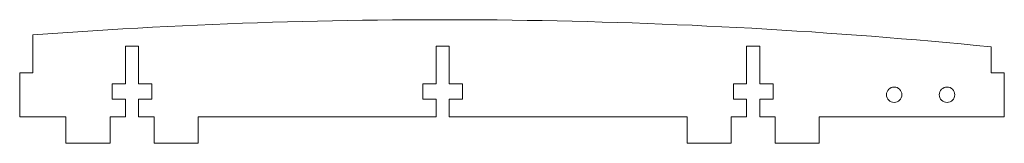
# Model space of a CAD drawing. Header units: millimetres. Extents: x -96 to 128, y -6 to 22.
import ezdxf

# ---------------------------------------------------------------- set-up
doc = ezdxf.new("R2010")
doc.units = ezdxf.units.MM

msp = doc.modelspace()

# ---------------------------------------------------------------- linework, layer by layer
at = {"color": 7, "linetype": 'Continuous', "lineweight": 15}
for p, q in [((-93, 18.58), (-93, 10)), ((-72, 16), (-69, 16)), ((-72, 7.5), (-72, 16)), ((-69, 16), (-69, 7.5)), ((-1.5, 16), (1.5, 16)), ((-1.5, 7.5), (-1.5, 16)), ((1.5, 16), (1.5, 7.5)), ((69, 16), (72, 16)), ((69, 7.5), (69, 16)), ((72, 16), (72, 7.5)), ((124.5, 15.86), (124.5, 10)), ((-96, 10), (-96, 0)), ((-93, 10), (-96, 10)), ((124.5, 10), (127.5, 10)), ((127.5, 10), (127.5, 0)), ((-75, 7.5), (-72, 7.5)), ((-75, 4), (-75, 7.5)), ((-69, 7.5), (-66, 7.5)), ((-66, 7.5), (-66, 4)), ((-4.5, 7.5), (-1.5, 7.5)), ((-4.5, 4), (-4.5, 7.5)), ((1.5, 7.5), (4.5, 7.5)), ((4.5, 7.5), (4.5, 4)), ((66, 7.5), (69, 7.5)), ((66, 4), (66, 7.5)), ((72, 7.5), (75, 7.5)), ((75, 7.5), (75, 4)), ((-72, 4), (-75, 4)), ((-72, 0), (-72, 4)), ((-69, 4), (-69, 0)), ((-66, 4), (-69, 4)), ((-1.5, 4), (-4.5, 4)), ((-1.5, 0), (-1.5, 4)), ((1.5, 4), (1.5, 0)), ((4.5, 4), (1.5, 4)), ((69, 4), (66, 4)), ((69, 0), (69, 4)), ((72, 4), (72, 0)), ((75, 4), (72, 4)), ((-96, 0), (-85.5, 0)), ((-85.5, 0), (-85.5, -6)), ((-75.5, 0), (-72, 0)), ((-75.5, -6), (-75.5, 0)), ((-69, 0), (-65.5, 0)), ((-65.5, 0), (-65.5, -6)), ((-55.5, 0), (-1.5, 0)), ((-55.5, -6), (-55.5, 0)), ((1.5, 0), (55.5, 0)), ((55.5, 0), (55.5, -6)), ((65.5, 0), (69, 0)), ((65.5, -6), (65.5, 0)), ((72, 0), (75.5, 0)), ((75.5, 0), (75.5, -6)), ((85.5, 0), (127.5, 0)), ((85.5, -6), (85.5, 0)), ((-85.5, -6), (-75.5, -6)), ((-65.5, -6), (-55.5, -6)), ((55.5, -6), (65.5, -6)), ((75.5, -6), (85.5, -6))]:
    msp.add_line(p, q, dxfattribs=at)
for centre in [(102.5, 5), (114.5, 5)]:
    msp.add_circle(centre, 1.75, dxfattribs=at)
msp.add_arc((0, -1242.53), 1264.53, 84.34976, 94.21763, dxfattribs=at)

doc.saveas('drawing.dxf')
